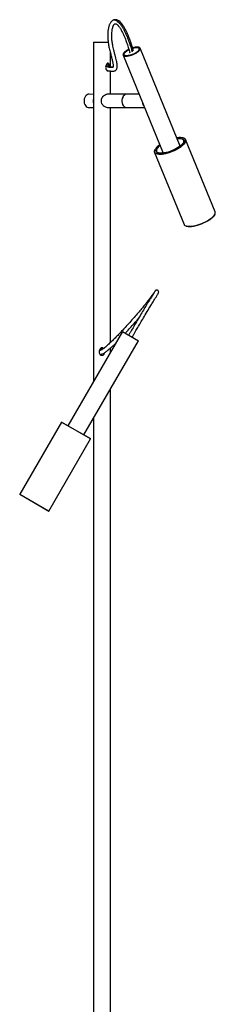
# Model space of a CAD drawing. Header units: millimetres. Extents: x 345 to 1442, y 29 to 2383.
# Tile 3 of 3: x 1188 to 1422, y 1206 to 2383. Entities that reach past the tile are written whole.
import ezdxf

# ---------------------------------------------------------------- set-up
doc = ezdxf.new("R2010")
doc.units = ezdxf.units.MM
doc.header["$LTSCALE"] = 20

msp = doc.modelspace()

# ---------------------------------------------------------------- linework, layer by layer
at = {"color": 7, "linetype": 'Continuous', "lineweight": 25}
for p, q in [((1276.4, 2355.8), (1276.4, 1950.4)), ((1276.4, 2355.8), (1293.9, 2355.8)), ((1296.4, 2326.4), (1296.4, 2343.1)), ((1379.7, 2231.7), (1331.9, 2348.8)), ((1311.5, 2340.5), (1359.4, 2223.4)), ((1296.4, 2293.8), (1296.4, 2321.5)), ((1276.4, 2293.5), (1270.9, 2293.8)), ((1315.9, 2293.8), (1293.4, 2293.8)), ((1330.6, 2293.8), (1315.9, 2293.8)), ((1270.9, 2277.8), (1276.4, 2278)), ((1293.4, 2277.8), (1315.9, 2277.8)), ((1296.4, 1996.9), (1296.4, 2277.8)), ((1315.9, 2277.8), (1337.1, 2277.8)), ((1383.9, 2241.4), (1383.7, 2241.5)), ((1421.5, 2153.2), (1386.3, 2239.5)), ((1349.2, 2224.3), (1384.4, 2138.1)), ((1349.7, 2227.6), (1349.6, 2227.4)), ((1355.2, 2232.1), (1355.6, 2232.5)), ((1355.7, 2232.2), (1355.4, 2231.9)), ((1358.8, 2223.4), (1358.7, 2223.3)), ((1359.2, 2223.7), (1358.8, 2223.4)), ((1421, 2150), (1421.1, 2150.2)), ((1386.8, 2136.2), (1387.1, 2136.1)), ((1310.8, 2010.2), (1245.8, 1897.6)), ((1310.8, 2010.2), (1329.9, 1999.2)), ((1264.9, 1886.6), (1329.9, 1999.2)), ((1296.4, 1985.1), (1296.4, 1990.3)), ((1296.4, 725.8), (1296.4, 1941.1)), ((1276.4, 1906.4), (1276.4, 725.8)), ((1237.9, 1901.9), (1188.1, 1815.6)), ((1238.2, 1902), (1237.9, 1901.9)), ((1272.6, 1881.9), (1237.9, 1901.9)), ((1238.2, 1902), (1272.5, 1882.2)), ((1222.8, 1795.6), (1272.6, 1881.9)), ((1272.6, 1881.9), (1272.5, 1882.2)), ((1188.1, 1815.6), (1188.2, 1815.4)), ((1188.1, 1815.6), (1222.8, 1795.6)), ((1222.5, 1795.6), (1188.2, 1815.4)), ((1222.5, 1795.6), (1222.8, 1795.6))]:
    msp.add_line(p, q, dxfattribs=at)
at = {"color": 7, "linetype": 'Continuous', "lineweight": 25, "flags": 128}
for points in [[(1318.4, 2347.4), (1317.2, 2346.8), (1315.6, 2345.9), (1314.3, 2344.9), (1313.1, 2343.9), (1312.2, 2343), (1311.7, 2342.1), (1311.4, 2341.2), (1311.5, 2340.5), (1311.9, 2339.9), (1312.7, 2339.5), (1313.7, 2339.2), (1315, 2339.2)], [(1318.5, 2347.1), (1317.8, 2346.7), (1316.3, 2345.8), (1314.9, 2344.9), (1313.8, 2343.9), (1313, 2343), (1312.5, 2342.2), (1312.4, 2341.4), (1312.5, 2340.7), (1313, 2340.2), (1313.9, 2339.9), (1315, 2339.7), (1316.3, 2339.7), (1317.8, 2339.9), (1319.5, 2340.2), (1321.3, 2340.7), (1323.1, 2341.4), (1324.8, 2342.2), (1326.4, 2343), (1327.8, 2343.9), (1329.1, 2344.9), (1330, 2345.8), (1330.7, 2346.7), (1331, 2347.6), (1331, 2348.3), (1330.7, 2348.9), (1330, 2349.3), (1329.1, 2349.6), (1327.8, 2349.7), (1327.8, 2349.7)], [(1315, 2339.2), (1316.5, 2339.2), (1318.1, 2339.5), (1319.9, 2339.9), (1321.8, 2340.5), (1323.6, 2341.2), (1325.4, 2342.1), (1327, 2343), (1328.5, 2343.9), (1329.8, 2344.9), (1330.8, 2345.9), (1331.5, 2346.8), (1331.9, 2347.7), (1332, 2348.5), (1331.7, 2349.1), (1331.2, 2349.6), (1330.3, 2350), (1329.1, 2350.1), (1327.7, 2350.1), (1326.1, 2350), (1324.4, 2349.6), (1323, 2349.2)], [(1319.4, 2344.1), (1319.4, 2343.8), (1319.6, 2343.5), (1320.2, 2343.4), (1320.2, 2343.4)], [(1324.1, 2345.5), (1324.1, 2345.5), (1324, 2345.6)], [(1270.9, 2293.8), (1269.8, 2293.7), (1268.6, 2293.2), (1267.5, 2292.4), (1266.6, 2291.3), (1265.8, 2289.9), (1265.3, 2288.3), (1265, 2286.6), (1265, 2284.9), (1265.3, 2283.2), (1265.8, 2281.6), (1266.6, 2280.3), (1267.5, 2279.1), (1268.6, 2278.3), (1269.8, 2277.9), (1270.9, 2277.8)], [(1315.9, 2293.8), (1315, 2293.7), (1313.9, 2293.3), (1312.8, 2292.5), (1311.8, 2291.4), (1311.1, 2290), (1310.5, 2288.5), (1310.2, 2286.8), (1310.2, 2285), (1310.5, 2283.4), (1311, 2281.8)], [(1315.9, 2293.8), (1314.9, 2293.7), (1313.8, 2293.2), (1312.7, 2292.4), (1311.7, 2291.3), (1311, 2289.9), (1310.5, 2288.3), (1310.2, 2286.6), (1310.2, 2284.9), (1310.5, 2283.2), (1311, 2281.6), (1311.7, 2280.3), (1312.7, 2279.1), (1313.8, 2278.3), (1314.9, 2277.9), (1315.9, 2277.8)], [(1383.9, 2241.4), (1384.8, 2241), (1385.7, 2240.3), (1386.2, 2239.5), (1386.5, 2238.6), (1386.3, 2237.6), (1385.9, 2236.4), (1385.1, 2235.2), (1384.1, 2233.9), (1382.7, 2232.6), (1381, 2231.2), (1379.2, 2229.9), (1377.1, 2228.6), (1374.9, 2227.4), (1372.5, 2226.2), (1370, 2225.2), (1367.5, 2224.3), (1365, 2223.5), (1362.6, 2222.8), (1360.2, 2222.4), (1358, 2222), (1356, 2221.9), (1354.2, 2222), (1352.6, 2222.2), (1351.2, 2222.6), (1350.2, 2223.1), (1349.5, 2223.9), (1349.1, 2224.7), (1349.1, 2225.7), (1349.3, 2226.8), (1349.6, 2227.4)], [(1355.3, 2233.3), (1353.7, 2232.1), (1352.2, 2230.8), (1351, 2229.5), (1350.1, 2228.2), (1349.5, 2227), (1349.2, 2225.9), (1349.2, 2225), (1349.6, 2224.1), (1350.3, 2223.4), (1351.3, 2222.8), (1352.6, 2222.4), (1354.2, 2222.2), (1356, 2222.2), (1358.1, 2222.3), (1360.2, 2222.6), (1362.6, 2223.1), (1365, 2223.7), (1367.5, 2224.5), (1369.9, 2225.4), (1372.4, 2226.5), (1374.7, 2227.6), (1376.9, 2228.8), (1379, 2230.1), (1380.8, 2231.4), (1382.5, 2232.7), (1383.8, 2234), (1384.9, 2235.3), (1385.6, 2236.5), (1386.1, 2237.7), (1386.2, 2238.7), (1386, 2239.6), (1385.4, 2240.4), (1384.6, 2241.1), (1383.4, 2241.5), (1382, 2241.8), (1380.3, 2242), (1378.3, 2241.9), (1376.2, 2241.7), (1375.7, 2241.6)], [(1376, 2240.8), (1376.6, 2240.8), (1378.5, 2240.9), (1380.2, 2240.8), (1381.6, 2240.6), (1382.7, 2240.1), (1383.6, 2239.5), (1384.1, 2238.8), (1384.2, 2237.9), (1384.1, 2236.9), (1383.6, 2235.8), (1382.7, 2234.6), (1381.6, 2233.3), (1380.2, 2232.1), (1378.5, 2230.8), (1376.6, 2229.6), (1374.6, 2228.4), (1372.4, 2227.3), (1370, 2226.3), (1367.7, 2225.4), (1365.3, 2224.6), (1363, 2224), (1360.8, 2223.6), (1358.7, 2223.3), (1356.8, 2223.2), (1355.2, 2223.3), (1353.8, 2223.6), (1352.6, 2224), (1351.8, 2224.6), (1351.3, 2225.4), (1351.1, 2226.3), (1351.3, 2227.3), (1351.8, 2228.4), (1352.6, 2229.6), (1353.8, 2230.8), (1355.2, 2232.1), (1355.2, 2232.1)], [(1383.7, 2236), (1384, 2236.6), (1384.1, 2237.6), (1384, 2238.5), (1383.5, 2239.3), (1382.6, 2239.9), (1381.5, 2240.3), (1380.1, 2240.6), (1378.5, 2240.7), (1376.6, 2240.6), (1376.1, 2240.5)], [(1355.4, 2231.9), (1354, 2230.7), (1352.9, 2229.4), (1352, 2228.3), (1351.5, 2227.2), (1351.4, 2226.2), (1351.5, 2225.3), (1352, 2224.5), (1352.9, 2223.9), (1353.5, 2223.7)], [(1380.2, 2232.1), (1380.1, 2232.1), (1379.6, 2232)], [(1384.4, 2138.1), (1384.7, 2137.6), (1385.4, 2136.9), (1386.5, 2136.3), (1387.8, 2135.9), (1389.4, 2135.7), (1391.2, 2135.7), (1393.2, 2135.8), (1395.5, 2136.1), (1397.8, 2136.6), (1400.3, 2137.2), (1402.7, 2138), (1405.2, 2138.9), (1407.7, 2140), (1410.1, 2141.1), (1412.3, 2142.4), (1414.4, 2143.7), (1416.3, 2145), (1417.9, 2146.3), (1419.3, 2147.6), (1420.3, 2148.9), (1421.1, 2150.2), (1421.6, 2151.3), (1421.7, 2152.4), (1421.5, 2153.2)], [(1421, 2150), (1421, 2149.9), (1420.2, 2148.7), (1419.2, 2147.4), (1417.8, 2146.1), (1416.2, 2144.8), (1414.3, 2143.5), (1412.3, 2142.2), (1410.1, 2141), (1407.7, 2139.9), (1405.3, 2138.8), (1402.8, 2137.9), (1400.4, 2137.1), (1397.9, 2136.5), (1395.6, 2136), (1393.4, 2135.7), (1391.4, 2135.6), (1389.6, 2135.6), (1388, 2135.8), (1387.1, 2136.1)]]:
    msp.add_lwpolyline(points, dxfattribs=at)
at = {"color": 7, "linetype": 'Continuous', "lineweight": 25}
for centre, radius, start, end in [((1327.5, 2328.9), 20.1, 116.2321, 128.3336), ((1328.3, 2332), 17.7, 91.5209, 107.1768), ((1286.3, 2285.8), 10.4, 164.0585, 195.9415), ((1296.5, 2285.8), 11.1, 164.3849, 195.6151), ((1343.7, 2285.3), 9.16, 187.8656, 216.5497), ((1316.3, 2283.4), 5.61, 196.436, 265.1009)]:
    msp.add_arc(centre, radius, start, end, dxfattribs=at)
for points, knots in [([(1291.8, 2322.6), (1292.2, 2322.5), (1293.6, 2322.1), (1296, 2321.5), (1298.3, 2321.2), (1300, 2321.3), (1301.1, 2321.5), (1302, 2321.9), (1302.9, 2322.5), (1303.7, 2323.4), (1304.4, 2324.7), (1304.6, 2326.1), (1304.7, 2327.9), (1304.5, 2330), (1304, 2332.4), (1303.4, 2335.4), (1302.5, 2338.8), (1301.5, 2342.5), (1300.5, 2346.2), (1299.8, 2349.5), (1299.2, 2352.4), (1298.8, 2354.9), (1298.4, 2357.2), (1298.2, 2359.8), (1298.1, 2362.8), (1298.1, 2365.9), (1298.3, 2368.9), (1298.7, 2371.3), (1299.1, 2373.2), (1299.5, 2374.4), (1299.9, 2375.4), (1300.3, 2376.3), (1300.7, 2377), (1301.3, 2377.7), (1301.8, 2377.9), (1302.2, 2378), (1302.5, 2378), (1303.2, 2377.8), (1304.2, 2377.2), (1305.2, 2376.3), (1306.1, 2375.3), (1307.2, 2373.9), (1308.3, 2372.2), (1309.3, 2370.5), (1310.3, 2368.6), (1311.4, 2366.4), (1312.6, 2363.7), (1314.2, 2360), (1315.9, 2355.3), (1317.8, 2349.6), (1319, 2345.6), (1319.6, 2343.5)], [0, 0, 0, 0, 0.011253, 0.041629, 0.067729, 0.0836, 0.095806, 0.104489, 0.114461, 0.127186, 0.141393, 0.156197, 0.169995, 0.189322, 0.208447, 0.231183, 0.257475, 0.287235, 0.316942, 0.34283, 0.366991, 0.386718, 0.406093, 0.429762, 0.457743, 0.493352, 0.526578, 0.556605, 0.583381, 0.599225, 0.613746, 0.631504, 0.653449, 0.673626, 0.690281, 0.70165, 0.712863, 0.727261, 0.743486, 0.750903, 0.757892, 0.771158, 0.783903, 0.795889, 0.808001, 0.823781, 0.843591, 0.86744, 0.905554, 0.950819, 1, 1, 1, 1]), ([(1297.8, 2380.8), (1297.8, 2380.8), (1297.3, 2380.4), (1296.5, 2379.3), (1295.7, 2377.8), (1295.1, 2376.5), (1294.6, 2375), (1294.2, 2373.4), (1293.8, 2371.4), (1293.5, 2369.3), (1293.3, 2367), (1293.3, 2364.5), (1293.3, 2361.8), (1293.4, 2359), (1293.7, 2356.5), (1294, 2354.3), (1294.3, 2352.3), (1294.7, 2350), (1295.3, 2347.4), (1296, 2344.5), (1296.9, 2341.2), (1297.9, 2337.4), (1298.7, 2334.1), (1299.3, 2331.5), (1299.6, 2329.9), (1299.8, 2328.6), (1299.9, 2327.5), (1299.9, 2326.7), (1299.8, 2326.2), (1299.8, 2326.2), (1299.7, 2326.2), (1299.7, 2326.1)], [0, 0, 0, 0, 0.002248, 0.045075, 0.082397, 0.111833, 0.143501, 0.181491, 0.223279, 0.263539, 0.309683, 0.354895, 0.402311, 0.452, 0.497002, 0.526626, 0.553874, 0.588255, 0.629422, 0.671281, 0.712143, 0.771617, 0.82904, 0.856884, 0.886257, 0.907328, 0.92936, 0.950206, 0.972402, 0.987781, 1, 1, 1, 1]), ([(1324, 2345.5), (1323.6, 2347), (1322.8, 2349.9), (1321.5, 2353.9), (1320.2, 2357.5), (1319.1, 2360.5), (1318.1, 2363.1), (1316.9, 2365.8), (1315.7, 2368.7), (1314.2, 2371.6), (1312.7, 2374.3), (1311, 2376.8), (1309.3, 2378.9), (1307.6, 2380.7), (1305.8, 2381.9), (1304.2, 2382.6), (1302.8, 2382.8), (1301.5, 2382.8), (1300.2, 2382.5), (1298.9, 2381.9), (1298.2, 2381.2), (1297.8, 2380.8)], [0, 0, 0, 0, 0.090293, 0.181737, 0.253623, 0.307907, 0.359461, 0.412453, 0.466899, 0.522783, 0.580325, 0.624928, 0.670442, 0.714988, 0.758097, 0.798438, 0.833725, 0.865374, 0.898926, 0.947594, 1, 1, 1, 1]), ([(1322.8, 2344.2), (1322.4, 2345.7), (1321.4, 2349), (1319.7, 2354.3), (1317.8, 2359.3), (1316.1, 2363.6), (1314.6, 2367), (1312.9, 2370.4), (1311.1, 2373.5), (1309.1, 2376.5), (1306.9, 2379.1), (1304.8, 2381), (1302.9, 2382), (1301.1, 2382.4), (1299.5, 2382.2), (1298.4, 2381.5), (1297.9, 2380.9), (1297.8, 2380.8)], [0, 0, 0, 0, 0.0907438, 0.2048681, 0.3194891, 0.3843404, 0.4499855, 0.5168642, 0.5709757, 0.6274289, 0.6867154, 0.7386487, 0.7896435, 0.8386282, 0.9085873, 0.9761297, 1, 1, 1, 1]), ([(1318.8, 2340), (1318.4, 2340), (1317, 2339.7), (1315, 2339.6), (1313.2, 2340.1), (1312.5, 2341.1), (1312.8, 2342.4), (1313.9, 2343.7), (1314.8, 2344.5), (1315, 2344.7)], [0, 0, 0, 0, 0.069645, 0.245884, 0.421468, 0.59403, 0.766694, 0.935745, 1, 1, 1, 1]), ([(1315, 2344.7), (1315.6, 2345.1), (1316.6, 2345.8), (1318, 2346.5), (1318.6, 2346.8)], [0, 0, 0, 0, 0.523889, 1, 1, 1, 1]), ([(1330.6, 2346.6), (1330.6, 2346.5), (1330.3, 2346.1), (1329.7, 2345.4), (1328.4, 2344.3), (1326.7, 2343.1), (1324.8, 2342.1), (1323.3, 2341.4), (1321.2, 2340.6), (1319.7, 2340.3), (1318.8, 2340)], [0, 0, 0, 0, 0.031792, 0.159561, 0.265562, 0.479872, 0.585872, 0.691873, 0.797873, 1, 1, 1, 1]), ([(1323.1, 2348.7), (1323.7, 2348.9), (1325.2, 2349.3), (1327.6, 2349.6), (1329.7, 2349.4), (1330.9, 2348.7), (1331.2, 2347.7), (1330.8, 2346.9), (1330.6, 2346.6)], [0, 0, 0, 0, 0.109077, 0.299296, 0.489422, 0.683537, 0.878007, 1, 1, 1, 1]), ([(1324.6, 2349), (1324.2, 2348.9), (1323.7, 2348.8), (1323.2, 2348.7), (1323.1, 2348.6)], [0, 0, 0, 0, 0.810077, 1, 1, 1, 1]), ([(1295.3, 2326.6), (1295.3, 2327.1), (1295.2, 2328.2), (1294.9, 2329.5), (1294.4, 2330.4), (1293.9, 2330.8), (1293.5, 2330.9), (1293, 2330.8), (1292.4, 2330.4), (1292.1, 2330), (1292, 2329.8)], [0, 0, 0, 0, 0.178169, 0.410291, 0.537392, 0.637532, 0.718385, 0.79936, 0.898901, 1, 1, 1, 1]), ([(1292, 2329.8), (1291.7, 2329.4), (1291.1, 2328.3), (1290.7, 2326.3), (1290.8, 2324.5), (1291.3, 2323.2), (1292, 2322.3), (1292.7, 2321.8), (1293.5, 2321.6), (1294, 2321.7), (1294.2, 2321.9), (1294.2, 2321.9)], [0, 0, 0, 0, 0.143688, 0.349238, 0.503909, 0.619774, 0.716552, 0.813719, 0.901538, 0.985676, 1, 1, 1, 1]), ([(1299.6, 2326.2), (1299.5, 2326.1), (1299.2, 2325.6), (1297.9, 2325.5), (1296, 2325.6), (1293.9, 2326.1), (1292.1, 2326.6), (1291.1, 2326.9), (1290.9, 2326.9)], [0, 0, 0, 0, 0.065338, 0.274437, 0.492304, 0.716409, 0.942192, 1, 1, 1, 1]), ([(1299.7, 2326.1), (1299.7, 2326.1), (1299.6, 2326.1), (1299.5, 2326.1), (1299, 2326), (1298.3, 2326.1), (1297.1, 2326.2), (1295.5, 2326.5), (1293.4, 2327.1), (1291.9, 2327.6), (1291.1, 2327.8)], [0, 0, 0, 0, 0.046568, 0.157545, 0.226818, 0.321584, 0.449644, 0.612573, 0.807803, 1, 1, 1, 1]), ([(1294.4, 2326.9), (1294.4, 2326.9), (1294.4, 2327.5), (1294.1, 2328.4), (1293.7, 2329.3), (1293.2, 2329.8), (1292.8, 2329.9), (1292.3, 2329.8), (1291.9, 2329.6), (1291.8, 2329.4), (1291.7, 2329.4)], [0, 0, 0, 0, 0.003328, 0.334893, 0.502864, 0.639791, 0.746844, 0.854123, 0.983137, 1, 1, 1, 1]), ([(1293.4, 2293.7), (1293.2, 2293.7), (1292.5, 2293.8), (1291, 2293.3), (1289.1, 2292.2), (1287.2, 2290.7), (1286.3, 2289.3), (1285.9, 2288.8)], [0, 0, 0, 0, 0.091012, 0.299746, 0.521352, 0.785166, 1, 1, 1, 1]), ([(1285.9, 2282.8), (1286.5, 2281.9), (1287.8, 2280.2), (1290.2, 2278.6), (1292.2, 2277.8), (1293.1, 2277.8), (1293.4, 2277.9)], [0, 0, 0, 0, 0.318541, 0.637111, 0.863694, 1, 1, 1, 1]), ([(1353.4, 2055.6), (1353.6, 2055.8), (1353.9, 2056.4), (1354.1, 2057.2), (1354.1, 2057.8), (1354, 2058.1), (1353.9, 2058.3), (1353.7, 2058.6), (1353.5, 2058.9), (1353.1, 2059.2), (1352.6, 2059.5), (1351.8, 2059.6), (1351.1, 2059.5), (1350.6, 2059.3), (1350.2, 2059), (1349.9, 2058.6), (1349.6, 2058.2), (1349.1, 2057.4), (1348.1, 2055.8), (1346.3, 2052.9), (1343.7, 2048.8), (1340.4, 2043.4), (1336.7, 2037.3), (1332.8, 2030.6), (1328.6, 2023.6), (1324.5, 2016.6), (1321.7, 2011.7), (1320, 2008.8), (1319.3, 2007.6), (1318.7, 2006.6), (1318.4, 2006), (1318.3, 2005.9)], [0, 0, 0, 0, 0.014536, 0.044514, 0.057428, 0.062058, 0.06567, 0.069043, 0.07406, 0.081121, 0.088697, 0.099707, 0.110646, 0.116258, 0.121848, 0.134149, 0.15007, 0.168215, 0.205528, 0.24394, 0.320411, 0.409027, 0.506588, 0.609051, 0.725388, 0.837637, 0.934877, 0.954146, 0.973448, 0.992775, 1, 1, 1, 1]), ([(1348.6, 2056.6), (1348.6, 2056.6), (1348.5, 2056.5), (1347.9, 2055.7), (1346.8, 2054.1), (1345.3, 2052.1), (1343.2, 2049.2), (1340.6, 2045.9), (1337.2, 2041.7), (1333.6, 2037.3), (1329.4, 2032.3), (1324.7, 2026.9), (1319.5, 2021), (1314, 2014.9), (1308.8, 2009.4), (1304.1, 2004.5), (1299.9, 2000.2), (1295.6, 1996.1), (1292.1, 1993), (1289.5, 1990.8), (1287.8, 1989.4), (1286.3, 1988.5), (1285.2, 1987.9), (1284.7, 1987.6), (1284.5, 1987.6), (1284.6, 1987.6), (1284.6, 1987.6)], [0, 0, 0, 0, 0.000695, 0.01498, 0.045785, 0.077482, 0.108339, 0.163767, 0.214374, 0.276259, 0.341189, 0.414132, 0.493717, 0.575979, 0.658703, 0.719706, 0.779956, 0.840614, 0.898729, 0.925579, 0.950129, 0.970507, 0.985942, 0.996968, 0.999535, 1, 1, 1, 1]), ([(1322.4, 2003.5), (1322.6, 2003.7), (1322.9, 2004.3), (1323.6, 2005.4), (1324.7, 2007.4), (1326.1, 2009.7), (1327.7, 2012.5), (1329.7, 2016), (1332.5, 2020.7), (1336.2, 2027), (1340.3, 2033.9), (1344.1, 2040.3), (1347.2, 2045.3), (1349.5, 2049), (1351.2, 2051.7), (1352.4, 2053.6), (1353.1, 2054.8), (1353.5, 2055.3), (1353.6, 2055.5), (1353.5, 2055.5), (1353.5, 2055.5)], [0, 0, 0, 0, 0.011103, 0.035929, 0.060326, 0.11616, 0.164063, 0.211172, 0.308609, 0.420596, 0.556556, 0.690846, 0.772386, 0.842581, 0.900938, 0.937156, 0.967637, 0.993961, 0.99974, 1, 1, 1, 1]), ([(1314.3, 2008.2), (1314.6, 2008.5), (1316.6, 2010.7), (1320.1, 2014.5), (1324.9, 2019.9), (1328, 2023.4), (1329.6, 2025.2)], [0, 0, 0, 0, 0.0617, 0.382458, 0.680105, 1, 1, 1, 1]), ([(1286.4, 1990.9), (1286.1, 1990.8), (1285.7, 1990.8), (1284.9, 1990.3), (1284, 1989.3), (1283.3, 1987.7), (1283, 1985.8), (1283.3, 1984.1), (1283.9, 1982.9), (1284.8, 1982), (1285.8, 1981.7), (1286.9, 1981.7), (1287.8, 1982), (1288.6, 1982.6), (1289.2, 1983.6), (1289.6, 1984.4), (1289.6, 1984.9), (1289.6, 1984.9)], [0, 0, 0, 0, 0.037625, 0.083804, 0.153583, 0.267752, 0.387787, 0.479783, 0.552037, 0.624784, 0.686548, 0.742887, 0.798035, 0.854146, 0.913904, 0.998278, 1, 1, 1, 1]), ([(1286.4, 1989.9), (1286.1, 1989.8), (1285.7, 1989.8), (1284.9, 1989.3), (1284.1, 1988.4), (1283.8, 1987.6), (1283.6, 1987.1)], [0, 0, 0, 0, 0.152721, 0.340869, 0.628561, 1, 1, 1, 1]), ([(1284, 1982.9), (1284.2, 1982.8), (1284.8, 1982.7), (1285.8, 1983), (1287.3, 1983.5), (1289.4, 1984.7), (1292, 1986.6), (1294.7, 1988.8), (1297.4, 1991.2), (1300.2, 1993.8), (1302.1, 1995.7), (1303.1, 1996.8)], [0, 0, 0, 0, 0.029039, 0.07446, 0.117489, 0.239854, 0.385415, 0.53383, 0.677204, 0.820345, 1, 1, 1, 1]), ([(1285.9, 1988.2), (1285.9, 1988.4), (1286.1, 1988.9), (1286.3, 1989.5), (1286.4, 1989.9)], [0, 0, 0, 0, 0.306604, 1, 1, 1, 1]), ([(1288.2, 1989.8), (1288.2, 1989.9), (1288, 1990.2), (1287.5, 1990.5), (1286.9, 1990.8), (1286.5, 1990.9), (1286.4, 1990.9)], [0, 0, 0, 0, 0.066333, 0.499756, 0.816217, 1, 1, 1, 1]), ([(1287.6, 1989.4), (1287.6, 1989.4), (1287.4, 1989.6), (1286.9, 1989.8), (1286.5, 1989.9), (1286.4, 1989.9)], [0, 0, 0, 0, 0.132118, 0.643608, 1, 1, 1, 1])]:
    msp.add_open_spline(points, degree=3, knots=knots, dxfattribs=at)

doc.saveas('drawing.dxf')
